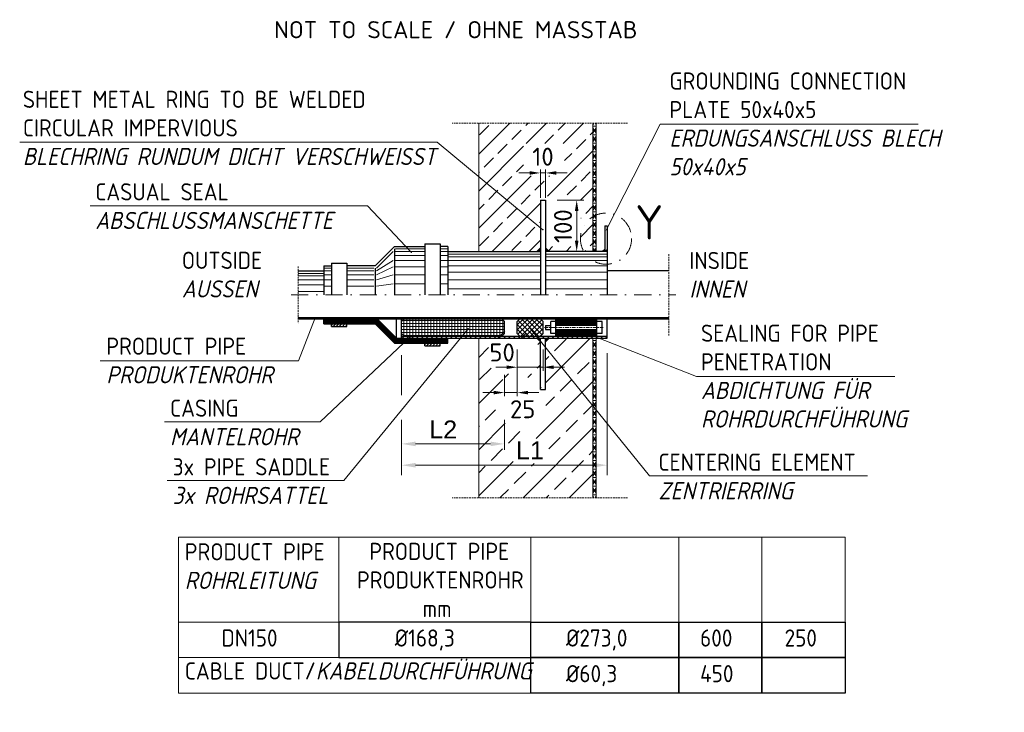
# Model space of a CAD drawing. Header units: millimetres. Extents: x -55620 to 21734, y -13890 to -1910.
# Tile 10 of 10: x 8483 to 11356, y -8661 to -6641. Entities that reach past the tile are written whole.
import ezdxf

# ---------------------------------------------------------------- set-up
doc = ezdxf.new("R2010")
doc.units = ezdxf.units.MM
doc.header["$MEASUREMENT"] = 0
doc.linetypes.add('STRICHPUNKTX2', pattern=[2, 1, -0.5, 0, -0.5])
doc.linetypes.add('VERDECKTX2', pattern=[0.75, 0.5, -0.25])
doc.layers.add('8', color=7, linetype='Continuous')
doc.layers.add('P-MGDMD', color=7, linetype='Continuous', lineweight=18)
doc.layers.add('PDSMD', color=7, linetype='Continuous', lineweight=18)
doc.styles.add('ROMANS', font='romans.shx', dxfattribs={"width": 0.9})
doc.styles.get("Standard").update_dxf_attribs({"font": 'isocpeur.ttf'})
pattern_1 = [(0, (10160.20885161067, -7488.964693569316), (0, 12.5), []), (59.99999999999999, (10160.20885161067, -7488.964693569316), (-10.82531754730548, 6.250000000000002), []), (120, (10160.20885161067, -7488.964693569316), (-10.82531754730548, -6.249999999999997), [])]

msp = doc.modelspace()

# ---------------------------------------------------------------- hatches: boundary and pattern name
at = {"lineweight": 5}
h = msp.add_hatch(dxfattribs=at)
h.set_pattern_fill('NET3', color=256, scale=100)
h.set_pattern_definition(pattern_1)
h.paths.add_polyline_path([(10155.55326984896, -7317.16331972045), (10164.86443337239, -7317.16331972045), (10164.86443337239, -6942.673945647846), (10155.55326984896, -6942.673945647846)])
h = msp.add_hatch(dxfattribs=at)
h.set_pattern_fill('NET3', color=256, scale=100)
h.set_pattern_definition(pattern_1)
h.paths.add_polyline_path([(10155.55326984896, -8035.255441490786), (10164.86443337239, -8035.255441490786), (10164.86443337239, -7569.612413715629), (10155.55326984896, -7569.612413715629)])
at = {"layer": 'P-MGDMD'}
h = msp.add_hatch(dxfattribs=at)
h.set_pattern_fill('ANSI33', color=256, scale=12, style=0)
h.set_pattern_definition([(44.99999999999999, (8881.665372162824, -8835.81803928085), (-53.88153672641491, 53.88153672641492), []), (44.99999999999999, (8935.546932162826, -8835.81803928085), (-53.88153672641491, 53.88153672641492), [38.09999999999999, -19.05])])
edge = h.paths.add_edge_path(flags=17)
edge.add_arc((9997.315034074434, -7310.936454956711), 0.7080194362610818, 3.5983092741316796, 127.7673167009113, ccw=False)
edge.add_line((9998.021657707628, -7310.89201890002), (10002.35672752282, -7306.557357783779))
edge.add_line((10002.35672752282, -7306.557357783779), (10002.35672752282, -7284.364746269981))
edge.add_line((10002.35672752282, -7284.364746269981), (9934.796003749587, -7197.163319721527))
edge.add_line((9934.796003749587, -7197.163319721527), (9868.860415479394, -7197.163319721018))
edge.add_line((9868.860415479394, -7197.163319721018), (9996.881403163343, -7310.376762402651))
edge = h.paths.add_edge_path(flags=17)
edge.add_line((9868.860415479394, -7197.163319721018), (9822.355373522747, -7197.163319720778))
edge.add_line((9822.355373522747, -7197.163319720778), (9822.355373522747, -7317.16331972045))
edge.add_line((9822.355373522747, -7317.16331972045), (9991.749765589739, -7317.16331972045))
edge.add_line((9991.749765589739, -7317.16331972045), (9997.270531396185, -7311.643074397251))
edge.add_arc((9997.315034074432, -7310.936454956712), 0.708019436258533, 127.7673167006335, 266.39628877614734, ccw=False)
edge.add_line((9996.881403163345, -7310.376762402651), (9868.860415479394, -7197.163319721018))
h.paths.add_polyline_path([(9985.642287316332, -6953.429732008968), (10034.06776808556, -6993.46822302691)], flags=16)
h.paths.add_polyline_path([(10168.20590071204, -7207.520891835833), (10148.32552467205, -7207.520891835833)], flags=17)
h.paths.add_polyline_path([(10073.05469847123, -7096.040759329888), (9953.227098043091, -7096.040759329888), (9953.227098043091, -7002.019384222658), (10073.05469847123, -7002.019384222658)], flags=16)
h.paths.add_polyline_path([(10120.12685128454, -7302.664348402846), (10017.3566736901, -7302.664348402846), (10017.3566736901, -7306.557357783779), (10027.96363562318, -7317.16331972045), (10183.49082770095, -7317.16331972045), (10155.55326984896, -7310.799719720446), (10155.55326984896, -7242.16331972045), (10155.55326984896, -6942.673945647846), (9822.355373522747, -6942.673945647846), (9822.355373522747, -7052.034866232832), (10002.35672752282, -7284.364746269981), (10002.35672752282, -7167.16331972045), (10011.8766547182, -7167.16331972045), (10011.8766547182, -7155.46806830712), (10120.12685128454, -7155.46806830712)])
h.paths.add_polyline_path([(9822.355373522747, -7052.034866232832), (9822.355373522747, -7197.16331972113), (9934.796003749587, -7197.163319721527)], flags=17)
at = {"layer": 'P-MGDMD', "ltscale": 50}
for points in [[(10002.35502770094, -7317.16331972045), (10002.35502770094, -7306.027019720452), (9991.217677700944, -7317.16331972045)], [(10028.49237770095, -7317.16331972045), (10017.35502770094, -7306.027019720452), (10017.35502770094, -7317.16331972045)], [(10189.85502770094, -7310.799719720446), (10183.49082770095, -7317.16331972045), (10189.85502770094, -7317.16331972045)], [(10190.99082770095, -7317.16331972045), (10197.35502770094, -7317.16331972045), (10197.35502770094, -7310.799719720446)], [(10002.35502770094, -7580.748713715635), (10002.35502770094, -7569.612413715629), (9991.217677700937, -7569.612413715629)], [(10028.49237770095, -7569.612413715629), (10017.35502770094, -7569.612413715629), (10017.35502770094, -7580.748713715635)]]:
    msp.add_hatch(color=256, dxfattribs=at).paths.add_polyline_path(points)
at = {"layer": 'P-MGDMD', "lineweight": 13}
h = msp.add_hatch(dxfattribs=at)
h.set_pattern_fill('ANSI31', color=256, scale=89.99967700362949, style=0)
h.set_pattern_definition([(44.99999999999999, (14880.60217749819, -18927.99250612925), (-7.954922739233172, 7.954922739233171), [])])
h.paths.add_polyline_path([(9320.769405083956, -7513.437615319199), (9323.649381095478, -7509.087630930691), (9294.969266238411, -7509.087630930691), (9294.969266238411, -7513.437615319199)])
h.paths.add_polyline_path([(10377.3543817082, -7513.437615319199), (10377.3543817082, -7509.087630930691), (9323.649381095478, -7509.087630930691), (9320.769405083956, -7513.437615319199)])
at = {"layer": 'P-MGDMD', "lineweight": 5}
h = msp.add_hatch(dxfattribs=at)
h.set_pattern_fill('ANSI37', color=256, scale=69.99974878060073, angle=45, style=0)
h.set_pattern_definition([(90, (12071.09736318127, -16793.63180638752), (-8.74996859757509, 1.776350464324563e-15), []), (180, (12071.09736318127, -16793.63180638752), (-1.776350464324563e-15, -8.749968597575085), [])])
h.paths.add_polyline_path([(9626.943386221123, -7513.437615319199, -0.04129736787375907), (9686.070807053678, -7563.612435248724), (9889.855131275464, -7563.612435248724), (9897.355104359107, -7556.112462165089), (9897.355104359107, -7520.937588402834), (9889.855131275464, -7513.437615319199)])
h.paths.add_polyline_path([(9626.943386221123, -7513.437615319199), (9604.85615409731, -7513.437615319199), (9597.356181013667, -7520.937588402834), (9597.356181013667, -7556.112462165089), (9604.85615409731, -7563.612435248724), (9686.070807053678, -7563.612435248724, 0.04129736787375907)])
h = msp.add_hatch(dxfattribs=at)
h.set_pattern_fill('ANSI37', color=256, scale=79.9997128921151, style=0)
h.set_pattern_definition([(44.99999999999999, (12071.09736318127, -16793.63180638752), (-7.071042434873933, 7.07104243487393), []), (135, (12071.09736318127, -16793.63180638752), (-7.071042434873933, -7.071042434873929), [])])
h.paths.add_polyline_path([(10009.85470061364, -7520.937588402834), (10002.35472753, -7513.437615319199), (9942.354942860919, -7513.437615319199), (9934.854969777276, -7520.937588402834), (9934.854969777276, -7556.112462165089), (9942.354942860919, -7563.612435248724), (10002.35472753, -7563.612435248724), (10009.85470061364, -7556.112462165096)])
at = {"layer": 'P-MGDMD', "lineweight": 13}
h = msp.add_hatch(dxfattribs=at)
h.set_pattern_fill('ANSI31', color=256, scale=49.99982055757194, style=0)
h.set_pattern_definition([(44.99999999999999, (14608.21515505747, -18871.8177077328), (-4.419401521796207, 4.419401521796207), [])])
h.paths.add_polyline_path([(9437.468754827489, -7528.437561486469), (9392.468916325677, -7528.437561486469), (9392.468916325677, -7535.937534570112), (9437.468754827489, -7535.937534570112)])
at = {"layer": 'P-MGDMD'}
h = msp.add_hatch(dxfattribs=at)
h.set_pattern_fill('ANSI33', color=256, scale=15, style=0)
h.set_pattern_definition([(44.99999999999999, (8881.665372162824, -8835.81803928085), (-67.35192090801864, 67.35192090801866), []), (44.99999999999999, (8949.017322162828, -8835.81803928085), (-67.35192090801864, 67.35192090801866), [47.625, -23.8125])])
h.paths.add_polyline_path([(9944.796509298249, -7569.612413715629), (9848.492377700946, -7569.612413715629), (9822.355027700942, -7569.612413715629), (9822.355027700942, -7674.323476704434)], flags=17)
edge = h.paths.add_edge_path()
edge.add_line((10002.35672752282, -7620.138769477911), (10002.35672752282, -7580.218375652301))
edge.add_line((10002.35672752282, -7580.218375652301), (9991.749765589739, -7569.612413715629))
edge.add_line((9991.749765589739, -7569.612413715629), (9944.796509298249, -7569.612413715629))
edge.add_line((9944.796509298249, -7569.612413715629), (9822.355027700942, -7674.323476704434))
edge.add_line((9822.355027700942, -7674.323476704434), (9822.355027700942, -7809.612413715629))
edge.add_line((9822.355027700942, -7809.612413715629), (9822.355027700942, -8035.255441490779))
edge.add_line((9822.355027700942, -8035.255441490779), (10029.93267679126, -8035.255441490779))
edge.add_line((10029.93267679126, -8035.255441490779), (10101.05355208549, -7569.612413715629))
edge.add_line((10101.05355208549, -7569.612413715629), (10027.96363562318, -7569.612413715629))
edge.add_line((10027.96363562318, -7569.612413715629), (10017.3566736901, -7580.218375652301))
edge.add_line((10017.3566736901, -7580.218375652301), (10017.3566736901, -7719.612413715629))
edge.add_line((10017.3566736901, -7719.612413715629), (10002.35672752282, -7719.612413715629))
edge.add_line((10002.35672752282, -7719.612413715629), (10002.35672752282, -7644.765968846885))
edge.add_arc((9929.823688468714, -7575.60002863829), 100.2245929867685, 214.5586401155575, 316.36122543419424, ccw=False)
edge.add_arc((9924.559866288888, -7623.014213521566), 77.84998263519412, 2.1167415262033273, 186.9633929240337, ccw=False)
edge = h.paths.add_edge_path(flags=16)
edge.add_arc((9943.55918857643, -7756.711296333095), 75.35486441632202, 0, 360)
h.paths.add_polyline_path([(10155.55326984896, -7569.612413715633), (10101.05355208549, -7569.612413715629), (10029.93267679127, -8035.255441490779), (10155.55326984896, -8035.255441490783)])
h.paths.add_polyline_path([(9922.589060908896, -7862.554657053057), (10021.36810925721, -7862.554657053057), (10021.36810925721, -7935.591032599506), (9922.589060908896, -7935.591032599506)], flags=16)
h.paths.add_polyline_path([(9890.639291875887, -7684.658956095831), (9941.570782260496, -7684.658956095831), (9941.570782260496, -7690.437174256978), (9890.639291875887, -7690.437174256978)], flags=16)
at = {"layer": 'P-MGDMD', "lineweight": 13}
h = msp.add_hatch(dxfattribs=at)
h.set_pattern_fill('ANSI31', color=256, scale=79.9997128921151, angle=90, style=0)
h.set_pattern_definition([(135, (14880.60217749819, -18927.99250612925), (-7.071042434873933, -7.071042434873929), [])])
h.paths.add_polyline_path([(10099.20006837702, -7569.612413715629), (10101.47989556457, -7563.612435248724), (9796.348686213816, -7563.612435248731), (9791.519088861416, -7569.612413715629)])
h.paths.add_polyline_path([(9791.519088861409, -7569.612413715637), (9796.348686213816, -7563.612435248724), (9597.356181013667, -7563.612435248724), (9597.356181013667, -7569.612413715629)])
h.paths.add_polyline_path([(10197.35502770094, -7569.612413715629), (10197.35502770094, -7563.612435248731), (10101.47989556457, -7563.612435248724), (10099.20006837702, -7569.612413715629)])
h = msp.add_hatch(dxfattribs=at)
h.set_pattern_fill('ANSI31', color=256, scale=49.99982055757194, style=0)
h.set_pattern_definition([(44.99999999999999, (14880.60217749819, -18927.99250612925), (-4.419401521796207, 4.419401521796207), [])])
h.paths.add_polyline_path([(9664.855938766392, -7584.6123598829), (9664.855938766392, -7592.112332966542), (9709.855777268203, -7592.112332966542), (9709.855777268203, -7584.6123598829)])

# ---------------------------------------------------------------- linework, layer by layer
at = {"lineweight": 0}
for p, q in [((9822.355373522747, -6942.673945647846), (9822.355373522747, -7317.16331972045)), ((10155.55326984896, -6942.673945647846), (10155.55326984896, -7317.16331972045)), ((10164.86443337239, -6942.673945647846), (10164.86443337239, -7317.163319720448)), ((9822.355027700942, -8035.255441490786), (9822.355027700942, -7569.612413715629)), ((10155.55326984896, -8035.255441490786), (10155.55326984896, -7569.612413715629)), ((10164.86443337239, -7569.612413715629), (10164.86443337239, -8035.255441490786))]:
    msp.add_line(p, q, dxfattribs=at)
at = {"layer": '8', "linetype": 'Continuous'}
for points in [[(9414.458326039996, -8501.660783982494), (9974.43290524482, -8501.660783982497), (9974.43290524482, -8397.661157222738), (9414.458326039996, -8397.661157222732)], [(9974.43290524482, -8397.661157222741), (10405.95227392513, -8397.661157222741), (10405.95227392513, -8501.660783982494), (9974.43290524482, -8501.660783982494)], [(10405.95227392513, -8397.661157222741), (10648.85170705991, -8397.661157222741), (10648.85170705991, -8501.660783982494), (10405.95227392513, -8501.660783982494)], [(10648.85170705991, -8397.66115722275), (10891.75114019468, -8397.66115722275), (10891.75114019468, -8501.660783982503), (10648.85170705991, -8501.660783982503)], [(9974.43290524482, -8501.660783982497), (10405.95227392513, -8501.660783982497), (10405.95227392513, -8605.66041074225), (9974.43290524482, -8605.66041074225)], [(10405.95227392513, -8501.660783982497), (10648.85170705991, -8501.660783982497), (10648.85170705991, -8605.66041074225), (10405.95227392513, -8605.66041074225)], [(10648.85170705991, -8501.660783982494), (10891.75114019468, -8501.660783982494), (10891.75114019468, -8605.660410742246), (10648.85170705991, -8605.660410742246)]]:
    msp.add_lwpolyline(points, close=True, dxfattribs=at)
at = {"layer": 'P-MGDMD', "linetype": 'VERDECKTX2', "ltscale": 10}
for p, q in [((10256.75711490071, -6942.673945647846), (9744.937685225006, -6942.673945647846)), ((10377.3543817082, -7324.653953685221), (10377.3543817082, -7562.121779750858)), ((9294.969266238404, -7360.638171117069), (9294.969266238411, -7526.137562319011)), ((10256.75711490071, -8035.255441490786), (9744.937685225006, -8035.255441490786))]:
    msp.add_line(p, q, dxfattribs=at)
at = {"layer": 'P-MGDMD', "ltscale": 10}
for p, q in [((10351.54593659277, -6945.255318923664), (11104.44009856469, -6945.255318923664)), ((9701.392241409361, -6997.973849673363), (10009.80830078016, -7253.531943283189)), ((9970.855027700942, -7087.860079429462), (9939.355027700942, -7087.860079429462)), ((10002.35502770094, -7160.60081972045), (10002.35502770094, -7077.360079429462)), ((10002.35502770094, -7087.860079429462), (10017.35502770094, -7087.860079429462)), ((10017.35502770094, -7160.60081972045), (10017.35502770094, -7077.360079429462)), ((10048.85502770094, -7087.860079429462), (10080.35502770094, -7087.860079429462)), ((10051.45411701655, -7167.16331972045), (10129.15126043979, -7167.16331972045)), ((9625.577354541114, -7319.158794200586), (9497.832947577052, -7183.668309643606)), ((10108.12656384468, -7198.66331972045), (10108.12656384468, -7285.66331972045)), ((10051.45411701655, -7317.16331972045), (10101.88505247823, -7317.16331972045)), ((9296.690375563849, -7636.149846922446), (9344.815572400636, -7510.894713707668)), ((9791.26683035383, -7542.093061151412), (9428.283821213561, -7984.453229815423)), ((9973.033449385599, -7542.093061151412), (10320.48359024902, -7971.578867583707)), ((9359.308900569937, -7813.999571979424), (9621.449272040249, -7566.784905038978)), ((9934.854969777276, -7603.061841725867), (9934.854969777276, -7664.980300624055)), ((10009.85470061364, -7603.061841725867), (10009.85470061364, -7664.980300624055)), ((10197.35502770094, -7613.419909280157), (10197.35502770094, -7969.100324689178)), ((9597.356181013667, -7619.070939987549), (9597.356181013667, -7736.323422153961)), ((9903.354969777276, -7654.480300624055), (9871.854969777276, -7654.480300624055)), ((9934.854969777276, -7654.480300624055), (10009.85470061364, -7654.480300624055)), ((9934.854969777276, -7661.557010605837), (9934.854969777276, -7739.012321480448)), ((10041.35470061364, -7654.480300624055), (10072.85470061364, -7654.480300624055)), ((9897.355104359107, -7677.003715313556), (9897.355104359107, -7739.012321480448)), ((9865.855104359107, -7728.512321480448), (9834.355104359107, -7728.512321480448)), ((9897.355104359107, -7728.512321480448), (9934.854969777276, -7728.512321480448)), ((9966.354969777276, -7728.512321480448), (9997.854969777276, -7728.512321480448)), ((9597.356181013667, -7807.775692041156), (9597.356181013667, -7969.100324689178)), ((9897.355104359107, -7807.775692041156), (9897.355104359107, -7895.00835272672)), ((9637.856181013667, -7878.13335272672), (9856.855104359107, -7878.13335272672)), ((9637.856181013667, -7940.29424345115), (10156.85502770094, -7940.29424345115))]:
    msp.add_line(p, q, dxfattribs=at)
at = {"layer": 'P-MGDMD'}
for p, q in [((9701.392241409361, -6997.973849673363), (8482.870490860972, -6997.973849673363)), ((9497.832947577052, -7183.668309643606), (8688.86569235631, -7183.668309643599)), ((10135.8306396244, -7554.88700047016), (10457.92807585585, -7681.787040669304)), ((9296.690375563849, -7636.149846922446), (8717.572268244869, -7636.149846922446)), ((11036.92363555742, -7681.787040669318), (10457.92807585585, -7681.787040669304)), ((9359.308900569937, -7813.999571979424), (8905.3735846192, -7813.999571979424)), ((9428.283821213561, -7984.453229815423), (8912.921584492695, -7984.453229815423)), ((10956.55252831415, -7971.578867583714), (10320.48359024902, -7971.578867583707))]:
    msp.add_line(p, q, dxfattribs=at)
at = {"layer": 'P-MGDMD', "lineweight": 25, "ltscale": 10}
for p, q in [((10002.35672752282, -7167.16331972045), (10002.35672752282, -7443.38786671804)), ((10002.35672752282, -7167.16331972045), (10017.3566736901, -7167.16331972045)), ((10017.3566736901, -7167.16331972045), (10017.3566736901, -7443.38786671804)), ((10189.85502770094, -7242.16331972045), (10189.85502770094, -7317.16331972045)), ((10189.85502770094, -7242.16331972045), (10197.35502770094, -7242.16331972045)), ((10197.35502770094, -7242.16331972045), (10197.35502770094, -7317.16331972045)), ((9664.855938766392, -7294.663400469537), (9709.855777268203, -7294.663400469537)), ((9664.855938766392, -7294.663400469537), (9664.855938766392, -7443.38786671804)), ((9709.855777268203, -7294.663400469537), (9709.855777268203, -7443.38786671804)), ((9576.143257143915, -7302.16337355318), (9519.968458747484, -7358.338171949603)), ((9576.143257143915, -7302.16337355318), (9664.855938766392, -7302.16337355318)), ((9576.143257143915, -7309.663346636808), (9576.143257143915, -7443.38786671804)), ((9732.355696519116, -7302.16337355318), (9709.855777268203, -7302.16337355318)), ((9732.355696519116, -7302.16337355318), (9732.355696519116, -7443.38786671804)), ((9732.355696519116, -7317.16331972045), (10002.35672752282, -7317.16331972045)), ((10002.35672752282, -7306.557357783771), (9991.749765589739, -7317.16331972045)), ((10017.3566736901, -7306.557357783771), (10027.96363562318, -7317.16331972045)), ((10017.3566736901, -7306.557357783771), (10027.96363562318, -7317.16331972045)), ((10197.35502770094, -7317.16331972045), (10017.3566736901, -7317.16331972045)), ((10189.85502770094, -7310.799719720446), (10183.49082770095, -7317.16331972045)), ((10197.35502770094, -7310.799719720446), (10190.99082770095, -7317.16331972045)), ((10197.35502770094, -7317.16331972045), (10197.35502770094, -7443.38786671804)), ((9392.468916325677, -7350.838198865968), (9437.468754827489, -7350.838198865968)), ((9392.468916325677, -7350.838198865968), (9392.468916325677, -7443.38786671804)), ((9437.468754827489, -7350.838198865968), (9437.468754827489, -7443.38786671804)), ((9294.969266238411, -7373.338118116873), (9369.968997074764, -7373.338118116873)), ((9369.968997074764, -7358.338171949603), (9369.968997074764, -7443.38786671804)), ((9369.968997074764, -7358.338171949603), (9392.468916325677, -7358.338171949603)), ((9519.968458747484, -7358.338171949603), (9437.468754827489, -7358.338171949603)), ((9519.968458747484, -7365.838145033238), (9519.968458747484, -7443.38786671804)), ((10377.3543817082, -7373.338118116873), (10197.35502770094, -7373.338118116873)), ((9294.969266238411, -7509.087630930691), (10377.3543817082, -7509.087630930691)), ((9294.969266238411, -7513.437615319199), (10377.3543817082, -7513.437615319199)), ((9369.968997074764, -7528.437561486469), (9369.968997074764, -7513.437615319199)), ((9582.356234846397, -7569.612413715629), (9526.181436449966, -7513.437615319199)), ((9582.356234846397, -7569.612413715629), (9582.356234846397, -7513.437615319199)), ((9597.356181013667, -7520.937588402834), (9604.85615409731, -7513.437615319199)), ((9597.356181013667, -7569.612413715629), (9597.356181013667, -7513.437615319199)), ((9597.356181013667, -7556.112462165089), (9597.356181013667, -7520.937588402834)), ((9897.355104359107, -7520.937588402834), (9889.855131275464, -7513.437615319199)), ((9897.355104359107, -7556.112462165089), (9897.355104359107, -7520.937588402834)), ((9934.854969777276, -7520.937588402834), (9942.354942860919, -7513.437615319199)), ((9934.854969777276, -7556.112462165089), (9934.854969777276, -7520.937588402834)), ((10009.85470061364, -7520.937588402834), (10002.35472753, -7513.437615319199)), ((10009.85470061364, -7556.112462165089), (10009.85470061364, -7520.937588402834)), ((10047.35556602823, -7520.937588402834), (10032.35561986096, -7520.937588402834)), ((10032.35561986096, -7556.112462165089), (10032.35561986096, -7520.937588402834)), ((10047.35556602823, -7563.612435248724), (10047.35556602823, -7513.437615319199)), ((10167.3551353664, -7563.612435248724), (10167.3551353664, -7513.437615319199)), ((10182.35508153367, -7520.937588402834), (10167.3551353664, -7520.937588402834)), ((10182.35508153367, -7556.112462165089), (10182.35508153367, -7520.937588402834)), ((10197.35502770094, -7569.612413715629), (10197.35502770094, -7513.437615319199)), ((9369.968997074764, -7528.437561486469), (9519.968458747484, -7528.437561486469)), ((9392.468916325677, -7535.937534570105), (9392.468916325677, -7528.437561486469)), ((9392.468916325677, -7535.937534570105), (9437.468754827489, -7535.937534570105)), ((9437.468754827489, -7535.937534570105), (9437.468754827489, -7528.437561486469)), ((9576.143257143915, -7584.6123598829), (9519.968458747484, -7528.437561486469)), ((10017.35567369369, -7532.900545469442), (10017.35567369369, -7544.149505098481)), ((10017.35567369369, -7532.900545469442), (10032.35561986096, -7532.900545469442)), ((10017.35567369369, -7544.149505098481), (10032.35561986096, -7544.149505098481)), ((9576.143257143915, -7584.6123598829), (9732.355696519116, -7584.6123598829)), ((9582.356234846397, -7569.612413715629), (10197.35502770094, -7569.612413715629)), ((9604.85615409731, -7563.612435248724), (9597.356181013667, -7556.112462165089)), ((9597.356181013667, -7563.612435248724), (10197.35502770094, -7563.612435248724)), ((9664.855938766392, -7592.112332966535), (9664.855938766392, -7584.6123598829)), ((9709.855777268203, -7592.112332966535), (9709.855777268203, -7584.6123598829)), ((9732.355696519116, -7584.6123598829), (9732.355696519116, -7569.612413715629)), ((9889.855131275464, -7563.612435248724), (9897.355104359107, -7556.112462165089)), ((9942.354942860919, -7563.612435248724), (9934.854969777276, -7556.112462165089)), ((10002.35672752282, -7580.218375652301), (9991.749765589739, -7569.612413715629)), ((10002.35472753, -7563.612435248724), (10009.85470061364, -7556.112462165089)), ((10002.35672752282, -7719.612413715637), (10002.35672752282, -7569.612413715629)), ((10017.3566736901, -7719.612413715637), (10017.3566736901, -7569.612413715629)), ((10017.3566736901, -7580.218375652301), (10027.96363562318, -7569.612413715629)), ((10017.3566736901, -7580.218375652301), (10027.96363562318, -7569.612413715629)), ((10047.35556602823, -7556.112462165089), (10032.35561986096, -7556.112462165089)), ((10182.35508153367, -7556.112462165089), (10167.3551353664, -7556.112462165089)), ((9664.855938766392, -7592.112332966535), (9709.855777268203, -7592.112332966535)), ((10002.35672752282, -7719.612413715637), (10017.3566736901, -7719.612413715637))]:
    msp.add_line(p, q, dxfattribs=at)
at = {"layer": 'P-MGDMD', "lineweight": 13, "ltscale": 10}
for p, q in [((9523.718445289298, -7365.838145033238), (9572.3932706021, -7317.16331972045)), ((9579.893243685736, -7309.663346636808), (9664.855938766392, -7309.663346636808)), ((9579.893243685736, -7317.16331972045), (9664.855938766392, -7317.16331972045)), ((9732.355696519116, -7309.663346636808), (9709.855777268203, -7309.663346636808)), ((9732.355696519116, -7317.16331972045), (9709.855777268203, -7317.16331972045)), ((9732.355696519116, -7324.663292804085), (10002.35672752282, -7324.663292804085)), ((10197.35502770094, -7324.663292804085), (10017.3566736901, -7324.663292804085)), ((9523.718445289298, -7373.338118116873), (9572.3932706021, -7343.41322551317)), ((9579.893243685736, -7328.413279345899), (9664.855938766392, -7328.413279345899)), ((9579.893243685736, -7343.41322551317), (9664.855938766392, -7343.41322551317)), ((9732.355696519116, -7328.413279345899), (9709.855777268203, -7328.413279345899)), ((9732.355696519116, -7343.41322551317), (9709.855777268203, -7343.41322551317)), ((9732.355696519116, -7332.163265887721), (10002.35672752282, -7332.163265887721)), ((9732.355696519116, -7343.41322551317), (10002.35672752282, -7343.41322551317)), ((10197.35502770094, -7332.163265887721), (10017.3566736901, -7332.163265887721)), ((10197.35502770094, -7343.41322551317), (10017.3566736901, -7343.41322551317)), ((9294.969266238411, -7380.838091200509), (9369.968997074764, -7380.838091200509)), ((9369.968997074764, -7365.838145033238), (9392.468916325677, -7365.838145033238)), ((9369.968997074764, -7373.338118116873), (9392.468916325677, -7373.338118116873)), ((9516.218472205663, -7365.838145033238), (9437.468754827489, -7365.838145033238)), ((9516.218472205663, -7373.338118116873), (9437.468754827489, -7373.338118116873)), ((9523.718445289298, -7384.58807774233), (9572.3932706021, -7362.163158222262)), ((9579.893243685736, -7362.163158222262), (9664.855938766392, -7362.163158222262)), ((9732.355696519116, -7362.163158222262), (9709.855777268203, -7362.163158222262)), ((9732.355696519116, -7358.413171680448), (10002.35672752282, -7358.413171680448)), ((9732.355696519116, -7377.163104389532), (10002.35672752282, -7377.163104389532)), ((10197.35502770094, -7358.413171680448), (10017.3566736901, -7358.413171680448)), ((10197.35502770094, -7377.163104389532), (10017.3566736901, -7377.163104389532)), ((9294.969266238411, -7388.338064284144), (9369.968997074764, -7388.338064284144)), ((9294.969266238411, -7399.5880239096), (9369.968997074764, -7399.5880239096)), ((9369.968997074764, -7384.58807774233), (9392.468916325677, -7384.58807774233)), ((9369.968997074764, -7399.5880239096), (9392.468916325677, -7399.5880239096)), ((9516.218472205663, -7384.58807774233), (9437.468754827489, -7384.58807774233)), ((9516.218472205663, -7399.5880239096), (9437.468754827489, -7399.5880239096)), ((9523.718445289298, -7399.5880239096), (9572.3932706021, -7384.663077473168)), ((9523.718445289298, -7418.337956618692), (9572.3932706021, -7410.912983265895)), ((9579.893243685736, -7384.663077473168), (9664.855938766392, -7384.663077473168)), ((9579.893243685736, -7410.912983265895), (9664.855938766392, -7410.912983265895)), ((9732.355696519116, -7384.663077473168), (9709.855777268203, -7384.663077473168)), ((9732.355696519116, -7410.912983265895), (9709.855777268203, -7410.912983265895)), ((9732.355696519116, -7399.663023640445), (10002.35672752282, -7399.663023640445)), ((10197.35502770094, -7399.663023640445), (10017.3566736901, -7399.663023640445)), ((9294.969266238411, -7414.587970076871), (9369.968997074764, -7414.587970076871)), ((9294.969266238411, -7433.337902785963), (9369.968997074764, -7433.337902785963)), ((9369.968997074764, -7418.337956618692), (9392.468916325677, -7418.337956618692)), ((9516.218472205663, -7418.337956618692), (9437.468754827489, -7418.337956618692)), ((9732.355696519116, -7425.912929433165), (10002.35672752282, -7425.912929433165)), ((10197.35502770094, -7425.912929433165), (10017.3566736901, -7425.912929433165))]:
    msp.add_line(p, q, dxfattribs=at)
at = {"layer": 'P-MGDMD', "linetype": 'STRICHPUNKTX2', "ltscale": 50}
msp.add_line((9274.969266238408, -7443.387866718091), (10397.3543817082, -7443.387866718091), dxfattribs=at)
at = {"layer": 'P-MGDMD', "lineweight": 5, "ltscale": 10}
for p, q in [((9369.968997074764, -7516.437604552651), (9524.938440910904, -7516.437604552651)), ((9369.968997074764, -7519.437593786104), (9523.696445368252, -7519.437593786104)), ((9369.968997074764, -7522.437583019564), (9522.452449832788, -7522.437583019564)), ((9369.968997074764, -7525.437572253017), (9521.210454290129, -7525.437572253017)), ((9577.38525268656, -7581.612370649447), (9521.210454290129, -7525.437572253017)), ((9578.627248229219, -7578.612381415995), (9522.452449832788, -7522.437583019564)), ((9579.871243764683, -7575.612392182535), (9523.696445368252, -7519.437593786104)), ((9581.113239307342, -7572.612402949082), (9524.938440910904, -7516.437604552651)), ((10047.35256603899, -7514.900610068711), (10167.35313537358, -7514.897610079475)), ((10047.35256603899, -7517.900599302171), (10167.35313537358, -7517.897599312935)), ((10047.35256603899, -7520.900588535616), (10167.35313537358, -7520.897588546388)), ((10047.35256603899, -7523.900577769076), (10167.35313537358, -7523.897577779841)), ((10047.35256603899, -7526.900567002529), (10167.35313537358, -7526.897567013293)), ((10047.35256603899, -7529.900556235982), (10167.35313537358, -7529.897556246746)), ((10047.35456603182, -7547.148494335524), (10167.3551353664, -7547.145494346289)), ((10047.35456603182, -7550.148483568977), (10167.3551353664, -7550.145483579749)), ((10047.35456603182, -7553.14847280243), (10167.3551353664, -7553.145472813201)), ((10167.35413536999, -7532.897545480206), (10047.35556602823, -7532.899545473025)), ((10167.3551353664, -7544.146505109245), (10047.35556602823, -7544.148505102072)), ((9577.38525268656, -7581.612370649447), (9732.355696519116, -7581.612370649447)), ((9578.627248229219, -7578.612381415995), (9732.355696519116, -7578.612381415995)), ((9579.871243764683, -7575.612392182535), (9732.355696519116, -7575.612392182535)), ((9581.113239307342, -7572.612402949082), (9732.355696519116, -7572.612402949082)), ((10047.35456603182, -7556.148462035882), (10167.3551353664, -7556.145462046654)), ((10047.35456603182, -7559.148451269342), (10167.3551353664, -7559.145451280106)), ((10047.35456603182, -7562.148440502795), (10167.3551353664, -7562.145440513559))]:
    msp.add_line(p, q, dxfattribs=at)
at = {"layer": 'P-MGDMD', "linetype": 'STRICHPUNKTX2', "ltscale": 10}
msp.add_line((10014.64946895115, -7538.525288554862), (10185.84500199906, -7538.52252529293), dxfattribs=at)
at = {"layer": 'P-MGDMD', "lineweight": 5}
for points in [[(8946.401718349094, -8397.661157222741), (9414.458326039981, -8397.661157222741), (9414.458326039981, -8150.469339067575), (8946.401718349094, -8150.469339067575)], [(9414.458326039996, -8397.661157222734), (9974.432905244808, -8397.661157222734), (9974.432905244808, -8150.469339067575), (9414.458326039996, -8150.469339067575)], [(9974.432905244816, -8397.661157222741), (10405.95227392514, -8397.661157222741), (10405.95227392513, -8150.469339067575), (9974.432905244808, -8150.469339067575)], [(10405.95227392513, -8397.661157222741), (10648.85170705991, -8397.661157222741), (10648.85170705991, -8150.469339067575), (10405.95227392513, -8150.469339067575)], [(10648.85170705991, -8397.66115722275), (10891.75114019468, -8397.66115722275), (10891.75114019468, -8150.469339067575), (10648.85170705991, -8150.469339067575)], [(8946.401718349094, -8397.661157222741), (9414.458326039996, -8397.661157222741), (9414.458326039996, -8501.660783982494), (8946.401718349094, -8501.660783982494)], [(8946.401718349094, -8501.660783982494), (9974.43290524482, -8501.660783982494), (9974.43290524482, -8605.660410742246), (8946.401718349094, -8605.660410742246)]]:
    msp.add_lwpolyline(points, close=True, dxfattribs=at)
at = {"layer": 'P-MGDMD', "linetype": 'STRICHPUNKTX2', "ltscale": 50}
msp.add_circle((10193.7332227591, -7279.492069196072), 74.65603504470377, dxfattribs=at)
at = {"layer": 'P-MGDMD'}
for centre in [(10009.80830078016, -7253.531943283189), (9625.577354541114, -7319.158794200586), (9487.937036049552, -7510.894713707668), (9791.26683035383, -7542.093061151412), (9973.033449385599, -7542.093061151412), (10135.8306396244, -7554.88700047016), (9621.449272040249, -7566.784905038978)]:
    msp.add_circle(centre, 0.7080194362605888, dxfattribs=at)
for points in [[(9970.855027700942, -7082.610079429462), (9970.855027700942, -7093.110079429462), (10002.35502770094, -7087.860079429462)], [(10048.85502770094, -7082.610079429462), (10048.85502770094, -7093.110079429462), (10017.35502770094, -7087.860079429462)], [(10102.87656384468, -7198.66331972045), (10113.37656384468, -7198.66331972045), (10108.12656384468, -7167.16331972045)], [(10102.87656384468, -7285.66331972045), (10113.37656384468, -7285.66331972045), (10108.12656384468, -7317.16331972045)], [(9903.354969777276, -7649.230300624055), (9903.354969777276, -7659.730300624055), (9934.854969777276, -7654.480300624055)], [(10041.35470061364, -7649.230300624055), (10041.35470061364, -7659.730300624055), (10009.85470061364, -7654.480300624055)], [(9865.855104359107, -7723.262321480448), (9865.855104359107, -7733.762321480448), (9897.355104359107, -7728.512321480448)], [(9966.354969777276, -7723.262321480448), (9966.354969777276, -7733.762321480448), (9934.854969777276, -7728.512321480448)], [(9637.856181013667, -7871.38335272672), (9637.856181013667, -7884.88335272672), (9597.356181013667, -7878.13335272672)], [(9856.855104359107, -7871.38335272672), (9856.855104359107, -7884.88335272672), (9897.355104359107, -7878.13335272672)], [(9637.856181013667, -7933.54424345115), (9637.856181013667, -7947.04424345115), (9597.356181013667, -7940.29424345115)], [(10156.85502770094, -7933.54424345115), (10156.85502770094, -7947.04424345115), (10197.35502770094, -7940.29424345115)]]:
    msp.add_solid(points, dxfattribs=at)
at = {"layer": 'P-MGDMD', "lineweight": 25}
for points in [[(9991.749765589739, -7317.16331972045), (10002.35672752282, -7317.16331972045), (10002.35672752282, -7306.557357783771), (9991.749765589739, -7317.16331972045)], [(10027.96363562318, -7317.16331972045), (10017.3566736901, -7317.16331972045), (10017.3566736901, -7306.557357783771), (10027.96363562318, -7317.16331972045)], [(9991.749765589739, -7569.612413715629), (10002.35672752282, -7569.612413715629), (10002.35672752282, -7580.218375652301), (9991.749765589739, -7569.612413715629)], [(10027.96363562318, -7569.612413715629), (10017.3566736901, -7569.612413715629), (10017.3566736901, -7580.218375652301), (10027.96363562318, -7569.612413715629)]]:
    msp.add_solid(points, dxfattribs=at)
at = {"layer": 'PDSMD', "ltscale": 10}
msp.add_line((10351.54593659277, -6945.255318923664), (10194.15537896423, -7254.983593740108), dxfattribs=at)

# ---------------------------------------------------------------- texts
at = {"layer": '8', "linetype": 'Continuous', "attachment_point": 1, "style": 'ROMANS'}
for s, insert, char_height, width in [('{\\fISOCPEUR|b0|i0|c0|p34;GROUNDING CONNECTION PLATE 50x40x5\\P\\fISOCPEUR|b0|i1|c0|p34;ERDUNGSANSCHLUSS BLECH  50x40x5 }', (10378.89908780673, -6794.638398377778), 50, 863.2432631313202), ('{\\fISOCPEUR|b0|i0|c0|p34;SHEET METAL RING TO BE WELDED \\PCIRCULAR IMPERVIOUS\\P\\fISOCPEUR|b0|i1|c0|p34;BLECHRING RUNDUM DICHT VERSCHWEISST}', (8492.132182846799, -6848.093939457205), 50, 1469.993675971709), ('{\\fISOCPEUR|b0|i0|c0|p34;CASUAL SEAL\\P\\fISOCPEUR|b0|i1|c0|p34;ABSCHLUSSMANSCHETTE}', (8703.325549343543, -7118.041751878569), 50, 1093.231313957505), ('{\\fISOCPEUR|b0|i0|c0|p34;Y}', (10279.24782295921, -7181.695086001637), 100, 1093.231313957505), ('{\\fISOCPEUR|b0|i0|c0|p34;OUTSIDE\\P\\fISOCPEUR|b0|i1|c0|p34;AUSSEN}', (8956.014245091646, -7317.76283610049), 50, 1093.231313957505), ('{\\fISOCPEUR|b0|i0|c0|p34;INSIDE\\P\\fISOCPEUR|b0|i1|c0|p34;INNEN}', (10437.08823058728, -7318.228139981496), 50, 1093.231313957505), ('{\\fISOCPEUR|b0|i0|c0|p34;SEALING FOR PIPE PENETRATION\\P\\fISOCPEUR|b0|i1|c0|p34;ABDICHTUNG FÜR ROHRDURCHFÜHRUNG}', (10470.90430116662, -7530.43669442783), 50, 684.484632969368), ('{\\fISOCPEUR|b0|i0|c0|p34;PRODUCT PIPE\\P\\fISOCPEUR|b0|i1|c0|p34;PRODUKTENROHR}', (8735.82084690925, -7568.20521183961), 50, 1093.231313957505), ('{\\fISOCPEUR|b0|i0|c0|p34;CASING\\P\\fISOCPEUR|b0|i1|c0|p34;MANTELROHR}', (8921.6115006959, -7748.885284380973), 50, 1093.231313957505), ('{\\fISOCPEUR|b0|i0|c0|p34;3x PIPE SADDLE\\P\\fISOCPEUR|b0|i1|c0|p34;3x ROHRSATTEL}', (8929.487795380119, -7919.989629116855), 50, 1093.231313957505), ('{\\fISOCPEUR|b0|i0|c0|p34;CENTERING ELEMENT\\P\\fISOCPEUR|b0|i1|c0|p34;ZENTRIERRING}', (10346.80454043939, -7906.542802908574), 50, 1093.231313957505), ('{\\fISOCPEUR|b0|i0|c0|p34;PRODUCT PIPE\\P\\fISOCPEUR|b0|i1|c0|p34;ROHRLEITUNG}', (8964.664412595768, -8167.821094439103), 50, 1093.231313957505), ('\\pi88.737;{\\fISOCPEUR|b0|i0|c0|p34;PRODUCT PIPE\\P\\pi52.737;PRODUKTENROHR\\P\\pi243.99;mm}', (9414.458326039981, -8166.670779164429), 50, 559.9745792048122), ('{\\fISOCPEUR|b0|i0|c0|p34;%%C168,3}', (9577.413345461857, -8419.323831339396), 50, 215.958934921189), ('{\\fISOCPEUR|b0|i0|c0|p34;%%C273,0}', (10077.06152632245, -8419.323831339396), 50, 215.958934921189), ('{\\fISOCPEUR|b0|i0|c0|p34;DN150}', (9071.702915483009, -8419.323831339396), 50, 199.1128473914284), ('{\\fISOCPEUR|b0|i0|c0|p34;600}', (10468.2198042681, -8419.323831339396), 50, 106.7800545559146), ('{\\fISOCPEUR|b0|i0|c0|p34;250}', (10714.81255446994, -8419.323831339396), 50, 114.4618586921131), ('{\\fISOCPEUR|b0|i0|c0|p34;CABLE DUCT/\\fISOCPEUR|b0|i1|c0|p34;KABELDURCHFÜHRUNG}', (8964.664412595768, -8515.473076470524), 50, 1093.231313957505), ('{\\fISOCPEUR|b0|i0|c0|p34;%%C60,3}', (10077.06152632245, -8523.323458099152), 50, 215.958934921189), ('{\\fISOCPEUR|b0|i0|c0|p34;450}', (10468.2198042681, -8523.323458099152), 50, 106.7800545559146)]:
    msp.add_mtext(s, dxfattribs=dict(at, insert=insert, char_height=char_height, width=width))
at = {"layer": 'P-MGDMD'}
for s, insert, char_height, attachment_point in [('NOT TO SCALE / OHNE MASSTAB', (9225.522775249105, -6645.021789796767), 50, 1), ('10', (10009.85502770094, -7040.497739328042), 52.5, 5), ('50', (9890.521178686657, -7611.484138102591), 52.5, 5), ('25', (9950.47734208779, -7776.881760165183), 52.5, 5), ('{\\fArial|b0|i0|c0|p34;L2}', (9718.508433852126, -7836.135416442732), 52.5, 5), ('{\\fArial|b0|i0|c0|p34;L1}', (9971.706550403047, -7897.094315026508), 52.5, 5)]:
    msp.add_mtext(s, dxfattribs=dict(at, insert=insert, char_height=char_height, attachment_point=attachment_point))
at = {"layer": 'P-MGDMD', "insert": (10068.22949646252, -7242.826127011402), "char_height": 52.5, "attachment_point": 5, "rotation": 90}
msp.add_mtext('100', dxfattribs=at)

doc.saveas('drawing.dxf')
